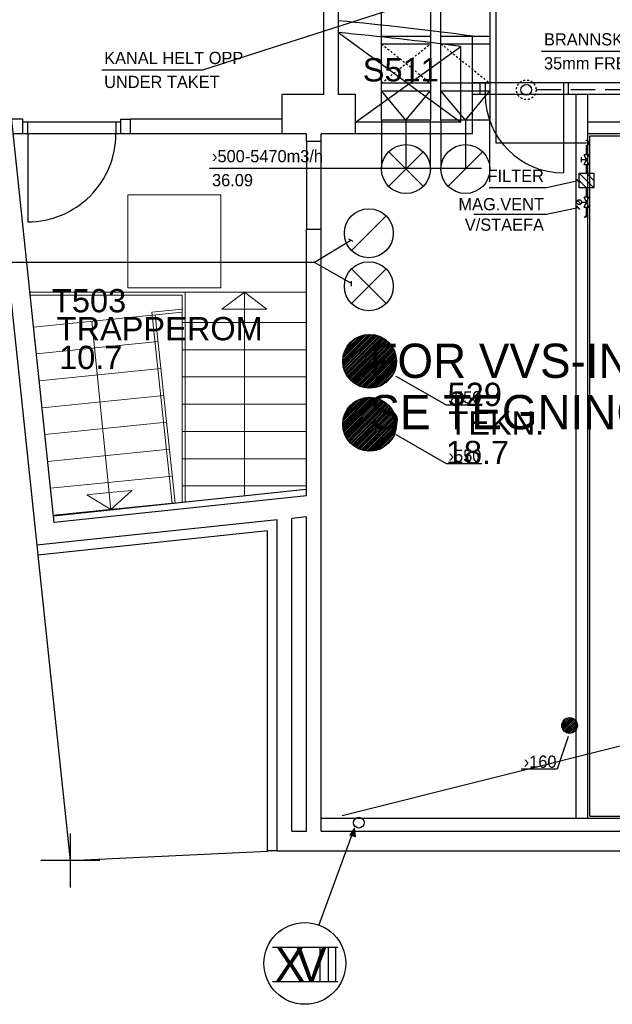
# Model space of a CAD drawing. Header units: millimetres. Extents: x 0 to 83248, y 0 to 52411.
# Tile 2 of 63: x 9185 to 15240, y 4690 to 14754. Entities that reach past the tile are written whole.
import ezdxf
from ezdxf.enums import TextEntityAlignment as Align

# ---------------------------------------------------------------- set-up
doc = ezdxf.new("R2010")
doc.units = ezdxf.units.MM
doc.header["$LTSCALE"] = 50
doc.header["$MEASUREMENT"] = 0
doc.header["$PDMODE"] = 1
for name, pattern in [('2V-CENT', [23, 20, -1.5, 0, -1.5]), ('V-GOMD', [0.8, 0.4, -0.4]), ('V-KV', [2, 1, 1]), ('V-SPV', [7, 5, -1, 0, -1])]:
    doc.linetypes.add(name, pattern=pattern)
doc.layers.get('0').update_dxf_attribs({"linetype": 'CONTINUOUS'})
for name, color, linetype in [('20605A200D001$0$832 Rominfo', 7, 'CONTINUOUS'), ('20605A200D001$0$A12-HEL1', 251, 'CONTINUOUS'), ('20605A200D001$0$A12-HEL2', 251, 'CONTINUOUS'), ('20605A200D001$0$A12-HEL3', 251, 'CONTINUOUS'), ('20605A200D001$0$A12-HEL4', 251, 'CONTINUOUS'), ('20605A200D001$0$A12-STI1', 251, 'CONTINUOUS'), ('20605A200D001$0$A23-HEL3', 251, 'CONTINUOUS'), ('20605A200D001$0$A24-HEL1', 251, 'CONTINUOUS'), ('20605A200D001$0$A24-HEL2', 251, 'CONTINUOUS'), ('20605A200D001$0$A24-HEL3', 251, 'CONTINUOUS'), ('UTSP', 4, 'CONTINUOUS'), ('UTSP_T', 1, 'CONTINUOUS'), ('V060-', 3, 'CONTINUOUS'), ('V061-', 1, 'CONTINUOUS'), ('V071-', 1, 'CONTINUOUS'), ('V080-', 3, 'CONTINUOUS'), ('V081', 1, 'CONTINUOUS'), ('V081-', 1, 'CONTINUOUS'), ('V090-', 2, 'CONTINUOUS'), ('V091', 1, 'CONTINUOUS')]:
    doc.layers.add(name, color=color, linetype=linetype)
doc.styles.add('20605A200D001$0$Arial', font='arial.ttf', dxfattribs={"height": 238.125})
doc.styles.add('FISO', font='fiso')
doc.styles.add('ISO', font='ISO')

# ---------------------------------------------------------------- blocks, each defined once
blk = doc.blocks.new('VUN')
at = {"color": 0}
blk.add_circle((0, 0), 0.5, dxfattribs=at)
blk = doc.blocks.new('CBOJ90_UB', base_point=(86107.592, 31354.077))
at = {"color": 0, "linetype": 'ByBlock'}
blk.add_line((86106.592, 31354.077), (86107.592, 31354.077), dxfattribs=at)
blk = doc.blocks.new('C90', base_point=(16233, 22618))
at = {"color": 0, "linetype": 'ByBlock'}
blk.add_circle((16233, 22618), 0.5, dxfattribs=at)
blk = doc.blocks.new('KBOJ90_UB', base_point=(86107.592, 31354.077))
at = {"color": 0, "linetype": 'ByBlock'}
for p, q in [((86107.592, 31354.577), (86106.592, 31354.577)), ((86106.592, 31354.577), (86106.592, 31353.577)), ((86106.592, 31353.577), (86107.592, 31353.577))]:
    blk.add_line(p, q, dxfattribs=at)
blk.add_blockref('C90', (86107.592, 31354.077), dxfattribs=at)
blk = doc.blocks.new('3BOJ90_UB', base_point=(86107.592, 31354.077))
blk.add_point((86106.592, 31354.077))
at = {"color": 0, "linetype": 'ByBlock'}
blk.add_blockref('KBOJ90_UB', (86107.592, 31354.077), dxfattribs=at)
at = {"color": 1, "linetype": '2V-CENT'}
blk.add_blockref('CBOJ90_UB', (86107.592, 31354.077), dxfattribs=at)
at = {"style": 'ISO', "flags": 3}
blk.add_attdef('0', (86107.592, 31354.077), '', height=1, dxfattribs=at)
blk = doc.blocks.new('TLC90', base_point=(0, 4))
at = {"color": 1}
for p, q in [((-0.346, 4.346), (0.346, 3.654)), ((-0.346, 3.654), (0.346, 4.346))]:
    blk.add_line(p, q, dxfattribs=at)
blk = doc.blocks.new('FLC90', base_point=(0, 5))
at = {"color": 1}
blk.add_line((-0.346, 4.654), (0.346, 5.346), dxfattribs=at)
blk = doc.blocks.new('*X134')
at = {"color": 0}
for p, q in [((12565, 11257), (12846, 11538)), ((12565, 11274), (12828, 11538)), ((12566, 11240), (12863, 11537)), ((12566, 11294), (12809, 11536)), ((12567, 11224), (12879, 11535)), ((12570, 11314), (12788, 11533)), ((12570, 11209), (12894, 11532)), ((12573, 11194), (12908, 11529)), ((12575, 11338), (12765, 11527)), ((12577, 11181), (12922, 11525)), ((12582, 11168), (12935, 11521)), ((12584, 11364), (12738, 11518)), ((12587, 11155), (12948, 11516)), ((12592, 11143), (12960, 11510)), ((12598, 11131), (12971, 11504)), ((12600, 11398), (12704, 11502)), ((12605, 11120), (12983, 11498)), ((12612, 11109), (12993, 11491)), ((12619, 11099), (13004, 11484)), ((12627, 11089), (13014, 11476)), ((12635, 11079), (13023, 11468)), ((12643, 11070), (13032, 11459)), ((12652, 11061), (13041, 11450)), ((12662, 11053), (13049, 11441)), ((12672, 11045), (13057, 11431)), ((12682, 11038), (13065, 11421)), ((12692, 11031), (13072, 11410)), ((12703, 11024), (13079, 11399)), ((12715, 11018), (13085, 11388)), ((12727, 11012), (13090, 11376)), ((12739, 11007), (13096, 11363)), ((12752, 11002), (13100, 11350)), ((12766, 10998), (13105, 11337)), ((12780, 10994), (13108, 11323)), ((12795, 10992), (13111, 11308)), ((12810, 10989), (13113, 11292)), ((12827, 10988), (13114, 11276)), ((12844, 10988), (13115, 11258)), ((12863, 10989), (13114, 11240)), ((12883, 10991), (13111, 11220)), ((12905, 10996), (13107, 11198)), ((12930, 11003), (13099, 11173)), ((12960, 11016), (13087, 11142)), ((13006, 11044), (13058, 11096))]:
    blk.add_line(p, q, dxfattribs=at)
blk = doc.blocks.new('*X135')
at = {"color": 0}
for p, q in [((14724, 7547), (14797, 7620)), ((14725, 7530), (14815, 7620)), ((14728, 7516), (14829, 7616)), ((14730, 7570), (14774, 7615)), ((14733, 7503), (14841, 7611)), ((14740, 7492), (14852, 7604)), ((14748, 7483), (14862, 7596)), ((14758, 7475), (14870, 7586)), ((14769, 7468), (14876, 7575)), ((14782, 7464), (14881, 7562)), ((14797, 7461), (14884, 7548)), ((14815, 7461), (14883, 7529)), ((14841, 7469), (14875, 7503))]:
    blk.add_line(p, q, dxfattribs=at)
blk = doc.blocks.new('KCODIMF_500X500X300')
at = {"color": 0, "linetype": 'ByBlock'}
for p, q in [((-150, -250), (-150, 250)), ((-150, 250), (150, 250)), ((150, 250), (150, -250)), ((150, -250), (-150, -250))]:
    blk.add_line(p, q, dxfattribs=at)
at = {"color": 1, "linetype": 'Continuous'}
for q in [(150, 250), (150, -250)]:
    blk.add_line((-150, 0), q, dxfattribs=at)
blk = doc.blocks.new('2CODIMF_500X500X300')
for p in [(-150, 0), (150, 0)]:
    blk.add_point(p)
at = {"color": 0, "linetype": 'ByBlock'}
blk.add_blockref('KCODIMF_500X500X300', (0, 0), dxfattribs=at)
at = {"style": 'FISO', "flags": 3}
blk.add_attdef('0', (0, 0), '', height=1, dxfattribs=at)
blk = doc.blocks.new('KRBOJ90_N', base_point=(16242.5, 22615))
at = {"color": 0, "linetype": 'ByBlock'}
for p, q in [((16241.8, 22614.5), (16241.8, 22615.5)), ((16241.8, 22615.5), (16242, 22615.5)), ((16242, 22615.5), (16243, 22615.5)), ((16243, 22615.5), (16243, 22614.5)), ((16242, 22614.5), (16241.8, 22614.5)), ((16243, 22614.5), (16242, 22614.5))]:
    blk.add_line(p, q, dxfattribs=at)
at = {"color": 0, "linetype": 'V-GOMD'}
blk.add_line((16242, 22614.5), (16242, 22615.5), dxfattribs=at)
blk = doc.blocks.new('2RBOJ90_N', base_point=(16242.5, 22615))
blk.add_point((16241.8, 22615))
at = {"color": 0, "linetype": 'ByBlock'}
blk.add_blockref('KRBOJ90_N', (16242.5, 22615), dxfattribs=at)
at = {"style": 'ISO', "flags": 3}
blk.add_attdef('0', (16242.5, 22615), '', height=1, dxfattribs=at)
blk = doc.blocks.new('R21')
at = {"color": 0}
for p, q in [((-2.878786, 3.000397), (3.121214, 3.000397)), ((-2.878786, -2.999603), (-2.878786, 3.000397)), ((-2.878786, 0.000397), (0.121214, 3.000397)), ((3.121214, 3.000397), (-2.878786, -2.999603)), ((3.121214, 0.000397), (0.121214, -2.999603)), ((3.121214, 3.000397), (3.121214, -2.999603)), ((3.121214, -2.999603), (-2.878786, -2.999603))]:
    blk.add_line(p, q, dxfattribs=at)
blk = doc.blocks.new('R509')
at = {"color": 0}
for p, q in [((-2, 1), (2, -1)), ((-2, -1), (2, 1)), ((-2, 1), (-2, -1)), ((-0.707106, 2.292893), (0.707107, 3.707107)), ((0, 2), (0, 0)), ((2, -1), (2, 1))]:
    blk.add_line(p, q, dxfattribs=at)
blk.add_circle((0, 3), 1, dxfattribs=at)
blk = doc.blocks.new('R517')
at = {"color": 0}
for p, q in [((-2, 1), (2, -1)), ((-2, -1), (2, 1)), ((-2, 1), (-2, -1)), ((-1, 2), (1, 2)), ((0, 2), (0, 0)), ((2, -1), (2, 1))]:
    blk.add_line(p, q, dxfattribs=at)
blk = doc.blocks.new('20605A200D001')
at = {"layer": '20605A200D001$0$A12-HEL1', "color": 7, "linetype": 'Continuous', "lineweight": 0}
for points in [[(27586, 9638), (24758, 9638)], [(26316, 9608), (24761, 9608)], [(26316, 7490), (26316, 9608)], [(26346, 7493), (26346, 9638)], [(26951, 7557), (26951, 9638)], [(26006, 9434), (26316, 9465)], [(24796, 9282), (26316, 9435)], [(26213, 7479), (26006, 9434)], [(26242, 7482), (26039, 9407)], [(25393, 9342), (25587, 7418)], [(27586, 9330), (26316, 9330)], [(24825, 9007), (26068, 9133)], [(27586, 9051), (26316, 9051)], [(24854, 8732), (26097, 8858)], [(27586, 8773), (26316, 8773)], [(24883, 8458), (26126, 8583)], [(27586, 8494), (26316, 8494)], [(24912, 8183), (26155, 8309)], [(27586, 8215), (26316, 8215)], [(24941, 7908), (26184, 8034)], [(27586, 7937), (26316, 7937)], [(24969, 7634), (26213, 7759)], [(27586, 7658), (26316, 7658)], [(24998, 7359), (26242, 7484)]]:
    blk.add_lwpolyline(points, dxfattribs=at)
for points in [[(26951, 9466), (26721, 9466), (26951, 9638), (27181, 9466)], [(25571, 7590), (25800, 7611), (25587, 7418), (25342, 7568)]]:
    blk.add_lwpolyline(points, close=True, dxfattribs=at)
at = {"layer": '20605A200D001$0$A12-HEL2', "color": 7}
blk.add_lwpolyline([(27579, 7623), (24999, 7351)], dxfattribs=at)
at = {"layer": '20605A200D001$0$A12-HEL3', "color": 7}
for points in [[(27336, 11408), (25787, 11408)], [(25787, 11258), (25787, 11408)], [(27336, 11258), (25787, 11258)], [(27736, 4264), (31261, 4264)]]:
    blk.add_lwpolyline(points, dxfattribs=at)
at = {"layer": '20605A200D001$0$A12-HEL4', "color": 7}
for points in [[(23809, 16721), (24831, 7052)], [(25006, 7286), (24009, 16744)], [(27761, 11658), (27761, 12514)], [(27911, 11658), (27911, 12514)], [(27761, 11658), (27336, 11658)], [(27336, 11258), (27336, 11658)], [(28086, 11658), (27911, 11658)], [(28086, 11258), (28086, 11658)], [(27586, 11258), (27336, 11258)], [(27586, 11183), (27586, 11258)], [(27586, 11183), (27736, 11183)], [(28086, 11258), (27736, 11258)], [(27736, 11183), (27736, 11258)], [(27586, 7558), (27586, 10283)], [(27586, 10283), (27736, 10283)], [(27736, 4128), (27736, 10283)], [(27586, 7558), (25006, 7286)], [(27286, 7311), (24831, 7052)], [(27286, 3928), (27286, 7311)], [(27586, 7342), (27436, 7326)], [(27436, 4128), (27436, 7326)], [(27586, 4128), (27586, 7342)], [(24841, 6952), (25171, 3829)], [(27436, 4128), (27586, 4128)], [(27736, 4128), (31261, 4128)], [(27286, 3928), (31261, 3928)], [(25171, 3829), (27186, 3925)]]:
    blk.add_lwpolyline(points, dxfattribs=at)
at = {"layer": '20605A200D001$0$A12-STI1', "color": 7, "linetype": 'Continuous', "lineweight": 0}
for points in [[(25761, 10633), (25761, 9683)], [(25761, 10633), (26711, 10633)], [(26711, 10633), (26711, 9683)], [(25761, 9683), (26711, 9683)]]:
    blk.add_lwpolyline(points, dxfattribs=at)
at = {"layer": '20605A200D001$0$A23-HEL3', "color": 7}
for points in [[(27186, 7199), (24841, 6952)], [(27186, 3928), (27186, 7199)], [(24831, 7052), (24841, 6952)], [(27286, 3928), (27186, 3928)]]:
    blk.add_lwpolyline(points, dxfattribs=at)
at = {"layer": '20605A200D001$0$A24-HEL1', "color": 7}
for points in [[(27911, 12293), (29161, 11378)], [(28086, 11378), (29161, 12151)], [(30261, 11778), (29361, 11778)], [(29411, 11778), (29411, 11658)], [(30211, 11778), (30211, 11658)], [(30261, 11658), (29361, 11658)], [(30211, 11658), (30211, 10858)], [(25687, 11378), (24687, 11378)], [(24737, 11258), (24737, 11378)], [(25637, 11378), (25637, 11258)], [(25687, 11258), (24687, 11258)], [(24737, 11258), (24737, 10358)]]:
    blk.add_lwpolyline(points, dxfattribs=at)
for centre, radius, start, end in [((30211, 11658), 800, 180, 270), ((24737, 11258), 900, 270, 0.0009)]:
    blk.add_arc(centre, radius, start, end, dxfattribs=at)
at = {"layer": '20605A200D001$0$A24-HEL2', "color": 7}
for points in [[(29281, 11258), (29281, 12256)], [(29161, 11378), (29161, 12151)], [(29361, 11778), (29281, 11778)], [(29361, 11658), (29361, 11778)], [(30261, 11658), (30261, 11778)], [(30946, 11778), (30261, 11778)], [(29361, 11658), (29281, 11658)], [(30946, 11658), (30261, 11658)], [(30341, 4264), (30341, 11658)], [(30461, 4264), (30461, 11658)], [(24687, 11408), (24571, 11408)], [(24687, 11258), (24687, 11408)], [(25687, 11258), (25687, 11408)], [(25687, 11408), (25787, 11408)], [(29161, 11378), (28086, 11378)], [(32161, 11378), (30461, 11378)], [(24687, 11258), (24587, 11258)], [(25787, 11258), (25687, 11258)], [(29281, 11258), (28086, 11258)], [(32161, 11258), (30461, 11258)], [(30481, 11238), (36581, 11238)], [(30481, 4284), (30481, 11238)], [(30481, 4284), (36581, 4284)]]:
    blk.add_lwpolyline(points, dxfattribs=at)
for centre, radius, start, end in [((24371, -24411), 36994, 82.3731, 84.509), ((24371, -24406), 36869, 82.5361, 84.4912)]:
    blk.add_arc(centre, radius, start, end, dxfattribs=at)
at = {"layer": '20605A200D001$0$A24-HEL3', "color": 7}
for points in [[(27586, 11183), (27586, 10283)], [(27736, 10283), (27736, 11183)]]:
    blk.add_lwpolyline(points, dxfattribs=at)
at = {"layer": '20605A200D001$0$832 Rominfo', "color": 7, "style": '20605A200D001$0$Arial'}
for s, p in [('S511', (28160, 11793)), ('T503', (24985, 9433)), ('TRAPPEROM', (25032, 9147)), ('10.7', (25057, 8853)), ('529', (29027, 8475)), ('TEKN.', (29035, 8183)), ('18.7', (29008, 7881))]:
    blk.add_text(s, height=238.1, dxfattribs=at).set_placement(p)

msp = doc.modelspace()

# ---------------------------------------------------------------- linework, layer by layer
at = {"color": 2}
msp.add_line((12480, 6619.58), (40365, 13613.58), dxfattribs=at)
at = {"layer": 'UTSP'}
for centre, radius in [((12760.45, 11262.84), 275), ((12760.45, 10619.56), 275), ((14804.08, 7540.42), 80)]:
    msp.add_circle(centre, radius, dxfattribs=at)
at = {"layer": 'UTSP_T'}
for p, q in [((13028.91, 11112.36), (13541.76, 10817.23)), ((13541.76, 10817.23), (13908.93, 10817.23)), ((13028.91, 10515.02), (13541.76, 10219.89)), ((13541.76, 10219.89), (13908.93, 10219.89)), ((14788.55, 7426.55), (14676.32, 7093.16)), ((14676.32, 7093.16), (14309.16, 7093.16))]:
    msp.add_line(p, q, dxfattribs=at)
at = {"layer": 'V060-', "linetype": 'Continuous'}
for p, q in [((12882, 14586.28), (12882, 19542.25)), ((13382, 19542.25), (13382, 14586.28)), ((13489.18, 14586.3), (13489.18, 15978.39)), ((13989.18, 15978.39), (13989.18, 14586.3)), ((12882, 14027.84), (12882, 14106.28)), ((13382, 14106.28), (13382, 14027.84)), ((13489.18, 14027.87), (13489.18, 14106.3)), ((13989.18, 14106.3), (13989.18, 14027.87))]:
    msp.add_line(p, q, dxfattribs=at)
at = {"layer": 'V060-', "color": 1, "linetype": 'V-GOMD'}
for p, q in [((12882.78, 14105.58), (13381.33, 14507.24)), ((12882.78, 14507.24), (13381.33, 14105.58)), ((13489.96, 14507.27), (13988.52, 14105.61))]:
    msp.add_line(p, q, dxfattribs=at)
at = {"layer": 'V060-'}
for p, q in [((9701.85, 6434.69), (9701.85, 5884.05)), ((9701.85, 6434.69), (9701.85, 5884.05)), ((10002.54, 6159.37), (9401.17, 6159.37)), ((10002.54, 6159.37), (9401.17, 6159.37))]:
    msp.add_line(p, q, dxfattribs=at)
at = {"layer": 'V061-'}
for p, q in [((11055.29, 14240.94), (13711.94, 15095.55)), ((10023.57, 14240.94), (11055.29, 14240.94)), ((12569.77, 12498.78), (12199.13, 12271.8)), ((12591.74, 12486.85), (12547.81, 12510.72)), ((12199.13, 12271.8), (6623.33, 12271.8)), ((12576.99, 12057.05), (12199.13, 12271.8)), ((12577.16, 12032.05), (12576.82, 12082.05))]:
    msp.add_line(p, q, dxfattribs=at)
at = {"layer": 'V071-'}
msp.add_line((11125.57, 13237.02), (13902.76, 13237.02), dxfattribs=at)
at = {"layer": 'V080-', "linetype": 'V-KV'}
for p, q in [((14051.67, 15215.93), (14051.67, 13495.2)), ((14051.67, 13495.2), (14977.17, 13495.2)), ((14976.2, 13373.81), (14976.2, 13465.89)), ((14976.2, 13181.72), (14976.2, 13273.81)), ((14976.2, 12939.64), (14976.2, 13031.72)), ((14976.2, 12747.56), (14976.2, 12839.64))]:
    msp.add_line(p, q, dxfattribs=at)
at = {"layer": 'V080-', "color": 1}
for p, q in [((14952.92, 12736.11), (14971.36, 12749.93)), ((14967.9, 12736.11), (14994.4, 12759.15)), ((14971.36, 12749.93), (14967.9, 12736.11))]:
    msp.add_line(p, q, dxfattribs=at)
msp.add_arc((14976.45, 13494.95), 25, 251.157449, 468.842551, dxfattribs=at)
at = {"layer": 'V081'}
msp.add_line((14517.63, 14431.44), (16084.83, 14431.44), dxfattribs=at)
at = {"layer": 'V081-'}
for p, q in [((14893.08, 13105.79), (14566.73, 13036.82)), ((14909.78, 13087.19), (14876.37, 13124.38)), ((14566.73, 13036.82), (13981.25, 13036.82)), ((14893.08, 12831.79), (14566.73, 12762.83)), ((14909.78, 12813.2), (14876.37, 12850.39)), ((14566.73, 12762.83), (13825.3, 12762.83))]:
    msp.add_line(p, q, dxfattribs=at)
at = {"layer": 'V090-', "linetype": 'V-SPV'}
msp.add_line((20317.92, 14037.68), (14416.38, 14037.68), dxfattribs=at)
at = {"layer": 'V090-', "color": 1, "linetype": 'V-GOMD'}
msp.add_circle((14361.38, 14037.68), 100, dxfattribs=at)
at = {"layer": 'V091'}
for p, q in [((12241.55, 5497.66), (12607.71, 6489.47)), ((12607.71, 6489.47), (12558.78, 6420.93)), ((12617.5, 6404.61), (12607.71, 6489.47)), ((12558.78, 6420.93), (12617.5, 6404.61))]:
    msp.add_line(p, q, dxfattribs=at)
at = {"layer": 'V091', "color": 3}
for p, q in [((11768.59, 5273.03), (12437.26, 5273.03)), ((12251.18, 5273.03), (12251.18, 4922.58)), ((12338.18, 5273.03), (12338.18, 4922.58)), ((12411.79, 5273.03), (12411.79, 4922.58)), ((11768.59, 4922.58), (12437.26, 4922.58))]:
    msp.add_line(p, q, dxfattribs=at)
at = {"layer": 'V091', "color": 1}
msp.add_circle((12099.05, 5108.5), 418.02, dxfattribs=at)
at = {"layer": 'V091'}
msp.add_solid([(12558.78, 6420.93), (12617.5, 6404.61), (12607.71, 6489.47)], dxfattribs=at)

# ---------------------------------------------------------------- block references
at = {"layer": 'UTSP'}
for name, p in [('*X134', (-79.21, 0)), ('*X134', (-79.21, -643.29)), ('*X135', (0, 0))]:
    msp.add_blockref(name, p, dxfattribs=at)
at = {"layer": 'V060-'}
msp.add_blockref('20605A200D001', (-15469.5, 2330.58), dxfattribs=at)
at = {"layer": 'V060-', "linetype": 'Continuous', "yscale": 500, "rotation": 270}
for name, p, xscale, zscale in [('2RBOJ90_N', (13132, 14306.28), 400, 400), ('2RBOJ90_N', (13739.18, 14306.3), 400, 400), ('3BOJ90_UB', (13132, 13227.84), 500, 500), ('3BOJ90_UB', (13739.18, 13227.87), 500, 500)]:
    msp.add_blockref(name, p, dxfattribs=dict(at, xscale=xscale, zscale=zscale))
at = {"layer": 'V060-', "linetype": 'Continuous', "rotation": 90}
for p in [(13132, 13877.84), (13739.18, 13877.87)]:
    msp.add_blockref('2CODIMF_500X500X300', p, dxfattribs=at)
at = {"layer": 'V060-', "xscale": 500, "yscale": 500, "zscale": 500}
for name, p in [('TLC90', (13132, 13227.84)), ('FLC90', (13739.18, 13227.87)), ('C90', (12752.65, 12571.62)), ('FLC90', (12752.65, 12571.62)), ('C90', (12752.65, 12029.85)), ('TLC90', (12752.65, 12029.85))]:
    msp.add_blockref(name, p, dxfattribs=at)
at = {"layer": 'V080-', "color": 1, "xscale": 25, "yscale": 25, "zscale": 25}
for name, p, rotation in [('R517', (14976.2, 13323.81), 90.00000000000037), ('R21', (14976.2, 13106.72), 90), ('R509', (14976.2, 12889.64), 89.99999999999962)]:
    msp.add_blockref(name, p, dxfattribs=dict(at, rotation=rotation))
at = {"layer": 'V090-', "color": 1, "xscale": 110, "yscale": 110, "zscale": 110}
msp.add_blockref('VUN', (14361.38, 14037.68), dxfattribs=at)
at = {"layer": 'V090-', "color": 1, "xscale": 110, "yscale": 110, "zscale": 110, "rotation": 270}
msp.add_blockref('VUN', (12650.71, 6546.68), dxfattribs=at)

# ---------------------------------------------------------------- texts
at = {"color": 2, "style": 'FISO'}
for s, p in [('FOR VVS-INSTALLASJONER I LABORATORIUM', (12759.27, 11093.2)), ('SE TEGNING 94.737-18 OG -16AB', (12759.27, 10568.2))]:
    msp.add_text(s, height=350, dxfattribs=at).set_placement(p)
at = {"layer": 'UTSP_T', "color": 1, "style": 'FISO'}
for s, p in [('›550', (13568.26, 10832.37)), ('›550', (13568.26, 10235.03)), ('›160', (14335.66, 7108.29))]:
    msp.add_text(s, height=125, dxfattribs=at).set_placement(p)
at = {"layer": 'V061-', "color": 1, "style": 'FISO'}
for s, p in [('KANAL HELT OPP', (10048.57, 14300.94)), ('UNDER TAKET', (10048.57, 14055.94))]:
    msp.add_text(s, height=125, dxfattribs=at).set_placement(p)
at = {"layer": 'V071-', "color": 1, "style": 'FISO'}
for s, p in [('›500-5470m3/h', (11150.57, 13297.02)), ('36.09', (11150.57, 13051.83))]:
    msp.add_text(s, height=125, dxfattribs=at).set_placement(p)
at = {"layer": 'V081', "color": 1, "style": 'FISO'}
for s, p in [('BRANNSKAP INNFELT', (14542.63, 14491.44)), ('35mm FREMLEGG', (14542.63, 14246.44))]:
    msp.add_text(s, height=125, dxfattribs=at).set_placement(p)
at = {"layer": 'V081-', "color": 1, "style": 'FISO'}
for s, p in [('FILTER', (14541.73, 13096.82)), ('MAG.VENT', (14541.73, 12806.59)), ('V/STAEFA', (14541.73, 12596.91))]:
    msp.add_text(s, height=125, dxfattribs=at).set_placement(p, align=Align.RIGHT)
at = {"layer": 'V091', "color": 3, "style": 'FISO'}
for s, p in [('X', (11790.85, 4923.04)), ('V', (12009.4, 4923.04))]:
    msp.add_text(s, height=350, dxfattribs=at).set_placement(p)

doc.saveas('drawing.dxf')
